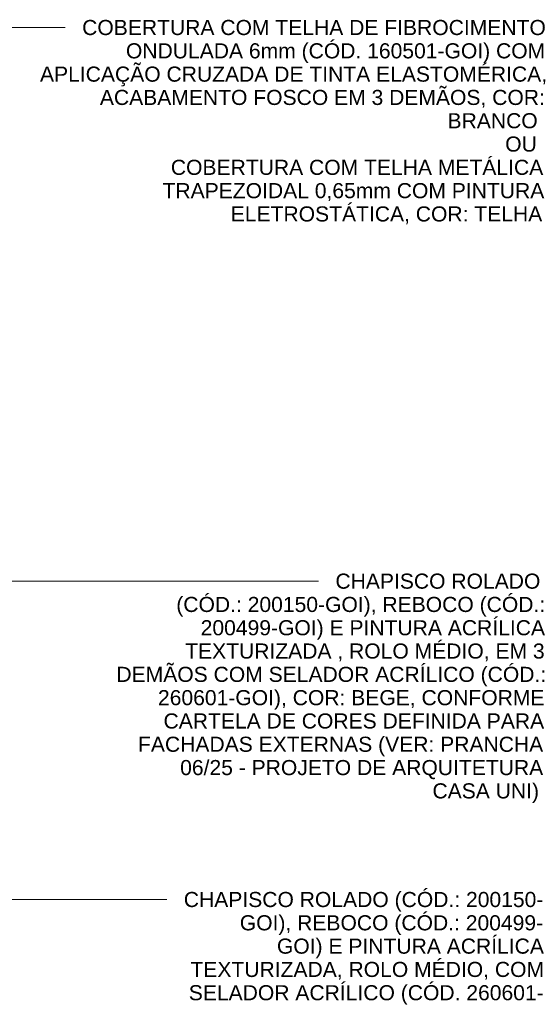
# Model space of a CAD drawing. Header units: metres. Extents: x -15.1 to 0.1, y 4 to 14.1.
# Tile 67 of 67: x -2.3 to 0.1, y 9.4 to 14.1. Entities that reach past the tile are written whole.
import ezdxf

# ---------------------------------------------------------------- set-up
doc = ezdxf.new("R2010")
doc.units = ezdxf.units.M
doc.layers.add('G-ANNO-TEXT', color=7, linetype='Continuous', lineweight=9)
doc.styles.add('Arial', font='arial.ttf', dxfattribs={"height": 0.072})

msp = doc.modelspace()

# ---------------------------------------------------------------- linework, layer by layer
at = {"layer": 'G-ANNO-TEXT'}
for p, q in [((-2.3711, 14.0575), (-2.0906, 14.0575)), ((-2.8492, 11.4175), (-1.9642, 11.4175)), ((-1.9642, 11.4175), (-0.882, 11.4175)), ((-6.4526, 9.8994), (-1.7961, 9.8994)), ((-1.7961, 9.8994), (-1.6056, 9.8994))]:
    msp.add_line(p, q, dxfattribs=at)

# ---------------------------------------------------------------- texts
at = {"layer": 'G-ANNO-TEXT', "char_height": 0.072, "attachment_point": 1, "style": 'Arial'}
for s, insert, width in [('COBERTURA COM TELHA DE FIBROCIMENTO ', (-2.0093, 14.0935), 2.626328), ('ONDULADA 6mm (CÓD. 160501-GOI) COM ', (-1.8003, 13.9823), 2.372995), ('APLICAÇÃO CRUZADA DE TINTA ELASTOMÉRICA, ', (-2.2104, 13.8712), 2.870041), ('ACABAMENTO FOSCO EM 3 DEMÃOS, COR: ', (-1.9247, 13.7601), 2.523712), ('BRANCO', (-0.2657, 13.649), 0.51308), ('OU', (0.0094, 13.5378), 0.179578), ('COBERTURA COM TELHA METÁLICA ', (-1.586, 13.4267), 2.113248), ('TRAPEZOIDAL 0,65mm COM PINTURA ', (-1.6257, 13.3156), 2.16135), ('ELETROSTÁTICA, COR: TELHA', (-1.3002, 13.2045), 1.766919), ('CHAPISCO ROLADO', (-0.8007, 11.4535), 1.160843), ('(CÓD.: 200150-GOI), REBOCO (CÓD.: ', (-1.5601, 11.3424), 2.081181), ('200499-GOI) E PINTURA ACRÍLICA ', (-1.4437, 11.2313), 1.940084), ('TEXTURIZADA , ROLO MÉDIO, EM 3 ', (-1.5178, 11.1202), 2.029873), ('DEMÃOS COM SELADOR ACRÍLICO (CÓD.: ', (-1.8458, 11.009), 2.42751), ('260601-GOI), COR: BEGE, CONFORME ', (-1.6474, 10.8979), 2.187003), ('CARTELA DE CORES DEFINIDA PARA ', (-1.6209, 10.7868), 2.154936), ('FACHADAS EXTERNAS (VER: PRANCHA ', (-1.7427, 10.6757), 2.302446), ('06/25 - PROJETO DE ARQUITETURA', (-1.5416, 10.5645), 2.058734), ('CASA UNI)', (-0.3377, 10.4534), 0.599662), ('CHAPISCO ROLADO (CÓD.: 200150-', (-1.5243, 9.9354), 2.036286), ('GOI), REBOCO (CÓD.: 200499-', (-1.2571, 9.8243), 1.712405), ('GOI) E PINTURA ACRÍLICA ', (-1.0798, 9.7131), 1.497552), ('TEXTURIZADA, ROLO MÉDIO, COM', (-1.4926, 9.602), 1.997805), ('SELADOR ACRÍLICO (CÓD. 260601-', (-1.5005, 9.4909), 2.007426)]:
    msp.add_mtext(s, dxfattribs=dict(at, insert=insert, width=width))

doc.saveas('drawing.dxf')
